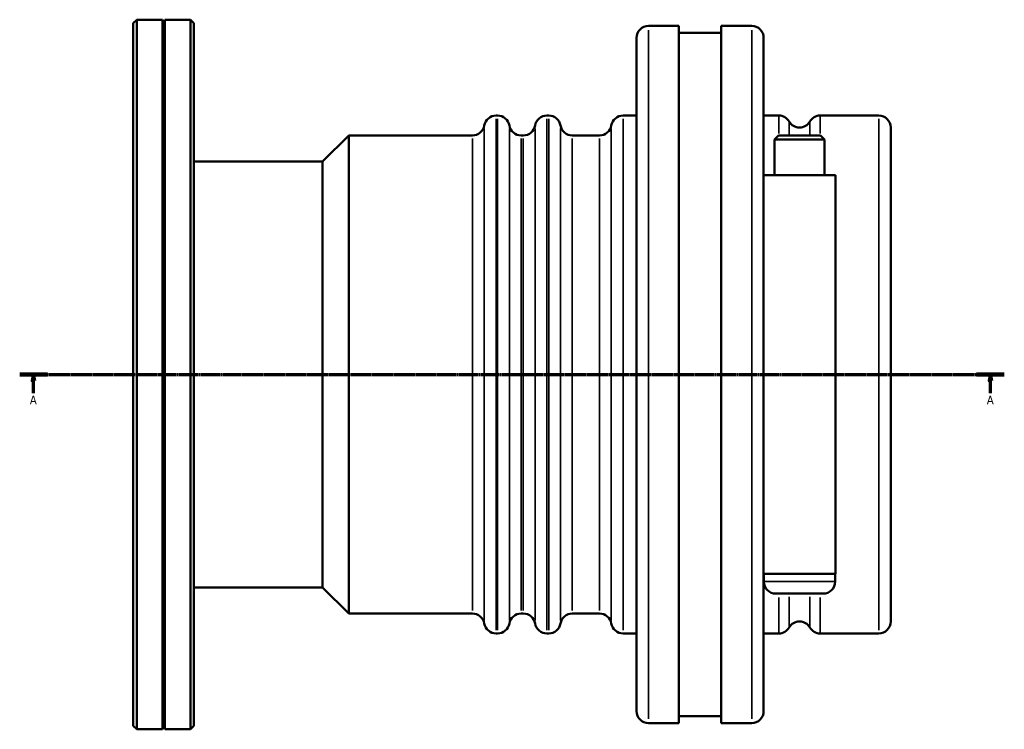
# Model space of a CAD drawing. Header units: millimetres. Extents: x -185 to 1270, y -175 to 945.
# Tile 3 of 8: x 258 to 654, y 212 to 497. Entities that reach past the tile are written whole.
import ezdxf

# ---------------------------------------------------------------- set-up
doc = ezdxf.new("R2010")
doc.units = ezdxf.units.MM
doc.linetypes.add('CHAIN', pattern=[0.7087, 0.4724, -0.0591, 0.1181, -0.0591])
for name, color, linetype, lineweight in [('Section Line (ISO)', 7, 'CHAIN', 70), ('Visible (ISO)', 7, 'Continuous', 50), ('Visible Narrow (ISO)', 7, 'Continuous', 35)]:
    doc.layers.add(name, color=color, linetype=linetype, lineweight=lineweight)
doc.styles.add('Label Text (ISO)', font='tahoma.ttf')

# ---------------------------------------------------------------- blocks, each defined once
blk = doc.blocks.new('2dTransSection0')
at = {"layer": 'Section Line (ISO)', "linetype": 'CHAIN'}
blk.add_line((258.43, 354.43), (653.63, 354.43), dxfattribs=at)
at = {"layer": 'Section Line (ISO)', "linetype": 'Continuous', "lineweight": 140}
for p, q in [((258.43, 354.43), (269.53, 354.43)), ((642.53, 354.43), (653.63, 354.43))]:
    blk.add_line(p, q, dxfattribs=at)
at = {"layer": 'Section Line (ISO)', "linetype": 'Continuous'}
for p, q in [((263.98, 354.43), (263.48, 351.93)), ((263.48, 351.93), (264.48, 351.93)), ((263.98, 351.93), (263.98, 354.43)), ((264.48, 351.93), (263.98, 354.43)), ((263.98, 346.96), (263.98, 351.93)), ((648.08, 354.43), (647.58, 351.93)), ((647.58, 351.93), (648.58, 351.93)), ((648.08, 351.93), (648.08, 354.43)), ((648.58, 351.93), (648.08, 354.43)), ((648.08, 346.96), (648.08, 351.93))]:
    blk.add_line(p, q, dxfattribs=at)
at = {"layer": 'Section Line (ISO)', "linetype": 'Continuous', "flags": 128}
for points in [[(264.48, 351.93), (263.98, 354.43), (263.48, 351.93), (264.48, 351.93)], [(648.58, 351.93), (648.08, 354.43), (647.58, 351.93), (648.58, 351.93)]]:
    blk.add_lwpolyline(points, dxfattribs=at)
at = {"layer": 'Section Line (ISO)'}
for points in [[(264.48, 351.93), (263.98, 354.43), (263.48, 351.93), (264.48, 351.93)], [(648.58, 351.93), (648.08, 354.43), (647.58, 351.93), (648.58, 351.93)]]:
    blk.add_solid(points, dxfattribs=at)
at = {"layer": 'Section Line (ISO)', "char_height": 3.5, "attachment_point": 7, "style": 'Label Text (ISO)'}
for insert in [(262.49, 342.43), (646.59, 342.43)]:
    blk.add_mtext('A', dxfattribs=dict(at, insert=insert))

msp = doc.modelspace()

# ---------------------------------------------------------------- linework, layer by layer
at = {"layer": 'Visible (ISO)'}
for p, q in [((304.031, 495.502), (305.456, 496.927)), ((304.031, 213.352), (304.031, 495.502)), ((305.456, 496.927), (305.456, 211.927)), ((305.456, 496.927), (315.691, 496.927)), ((315.691, 211.927), (315.691, 496.927)), ((316.191, 495.927), (315.691, 496.927)), ((316.691, 496.924), (316.191, 495.924)), ((316.191, 495.924), (316.191, 495.927)), ((316.191, 212.931), (316.191, 495.924)), ((316.691, 211.931), (316.691, 496.924)), ((326.926, 496.924), (316.691, 496.924)), ((328.351, 495.499), (326.926, 496.924)), ((326.926, 211.931), (326.926, 496.924)), ((328.351, 495.499), (328.351, 213.356)), ((510.831, 494.427), (523.031, 494.427)), ((523.031, 214.427), (523.031, 494.427)), ((540.031, 214.427), (540.031, 494.427)), ((540.031, 494.427), (552.231, 494.427)), ((523.031, 491.627), (540.031, 491.627)), ((506.031, 219.227), (506.031, 489.627)), ((557.031, 489.627), (557.031, 219.227)), ((449.631, 458.427), (450.231, 458.427)), ((470.031, 458.427), (470.765, 458.427)), ((500.631, 458.427), (506.031, 458.427)), ((557.031, 458.427), (563.117, 458.427)), ((579.745, 458.427), (603.231, 458.427)), ((608.031, 453.627), (608.031, 255.227)), ((380.031, 439.927), (390.531, 450.427)), ((390.531, 258.427), (390.531, 450.427)), ((390.531, 450.427), (440.165, 450.427)), ((459.697, 450.427), (460.565, 450.427)), ((480.231, 450.427), (491.165, 450.427)), ((562.951, 450.427), (561.351, 448.827)), ((581.511, 448.827), (561.351, 448.827)), ((561.351, 434.427), (561.351, 448.827)), ((562.951, 450.427), (579.911, 450.427)), ((579.911, 450.427), (581.511, 448.827)), ((581.511, 434.427), (581.511, 448.827)), ((328.351, 439.927), (380.031, 439.927)), ((380.031, 268.927), (380.031, 439.927)), ((585.831, 434.427), (557.031, 434.427)), ((585.831, 274.427), (585.831, 434.427)), ((557.031, 274.427), (585.831, 274.427)), ((557.131, 274.427), (557.131, 271.227)), ((585.731, 274.427), (585.731, 271.227)), ((328.351, 268.927), (380.031, 268.927)), ((380.031, 268.927), (390.531, 258.427)), ((580.931, 266.427), (561.931, 266.427)), ((390.531, 258.427), (440.165, 258.427)), ((459.697, 258.427), (460.565, 258.427)), ((480.231, 258.427), (491.165, 258.427)), ((449.631, 250.427), (450.231, 250.427)), ((470.031, 250.427), (470.765, 250.427)), ((500.631, 250.427), (506.031, 250.427)), ((557.031, 250.427), (563.117, 250.427)), ((579.745, 250.427), (603.231, 250.427)), ((510.831, 214.427), (523.031, 214.427)), ((523.031, 217.227), (540.031, 217.227)), ((540.031, 214.427), (552.231, 214.427)), ((304.031, 213.352), (305.456, 211.927)), ((305.456, 211.927), (315.691, 211.927)), ((316.191, 212.927), (315.691, 211.927)), ((316.191, 212.931), (316.691, 211.931)), ((316.191, 212.927), (316.191, 212.931)), ((316.691, 211.931), (326.926, 211.931)), ((326.926, 211.931), (328.351, 213.356))]:
    msp.add_line(p, q, dxfattribs=at)
for centre, start, end in [((510.831, 489.627), 90, 180), ((552.231, 489.627), 0, 90), ((449.631, 453.627), 90, 170.40593), ((450.231, 453.627), 9.59407, 90), ((470.031, 453.627), 90, 170.40593), ((470.765, 453.627), 9.59407, 90), ((500.631, 453.627), 90, 170.40593), ((563.117, 453.627), 30, 90), ((571.431, 458.427), 210, 330), ((579.745, 453.627), 90, 150), ((603.231, 453.627), 0, 90), ((440.165, 455.227), 270, 350.40593), ((459.697, 455.227), 189.59407, 270), ((460.565, 455.227), 270, 350.40593), ((480.231, 455.227), 189.59407, 270), ((491.165, 455.227), 270, 350.40593), ((561.931, 271.227), 180, 270), ((580.931, 271.227), 270, 0), ((440.165, 253.627), 9.59407, 90), ((459.697, 253.627), 90, 170.40593), ((460.565, 253.627), 9.59407, 90), ((480.231, 253.627), 90, 170.40593), ((491.165, 253.627), 9.59407, 90), ((449.631, 255.227), 189.59407, 270), ((450.231, 255.227), 270, 350.40593), ((470.031, 255.227), 189.59407, 270), ((470.765, 255.227), 270, 350.40593), ((500.631, 255.227), 189.59407, 270), ((571.431, 250.427), 30, 150), ((603.231, 255.227), 270, 0), ((563.117, 255.227), 270, 330), ((579.745, 255.227), 210, 270), ((510.831, 219.227), 180, 270), ((552.231, 219.227), 270, 0)]:
    msp.add_arc(centre, 4.8, start, end, dxfattribs=at)
at = {"layer": 'Visible Narrow (ISO)'}
for p, q in [((510.831, 492.704), (510.831, 216.151)), ((552.231, 216.151), (552.231, 492.704)), ((449.631, 457.147), (449.631, 251.708)), ((450.231, 251.708), (450.231, 457.147)), ((470.031, 457.147), (470.031, 251.708)), ((470.765, 251.708), (470.765, 457.147)), ((500.631, 457.147), (500.631, 251.708)), ((563.117, 451.198), (563.117, 458.407)), ((567.274, 456.013), (567.274, 450.969)), ((575.588, 450.969), (575.588, 456.013)), ((579.745, 458.407), (579.745, 451.198)), ((603.231, 251.708), (603.231, 457.147)), ((444.898, 453.196), (444.898, 255.659)), ((454.964, 255.659), (454.964, 453.196)), ((465.298, 453.196), (465.298, 255.659)), ((475.498, 453.196), (475.498, 255.659)), ((495.898, 453.196), (495.898, 255.659)), ((440.165, 259.609), (440.165, 449.245)), ((459.697, 449.245), (459.697, 259.609)), ((460.565, 259.609), (460.565, 449.245)), ((480.231, 449.245), (480.231, 259.609)), ((491.165, 259.609), (491.165, 449.245)), ((557.307, 271.227), (585.555, 271.227)), ((563.117, 250.468), (563.117, 264.905)), ((567.274, 265.129), (567.274, 252.862)), ((575.588, 252.862), (575.588, 265.129)), ((579.745, 264.905), (579.745, 250.468))]:
    msp.add_line(p, q, dxfattribs=at)

# ---------------------------------------------------------------- block references
at = {"layer": 'Section Line (ISO)'}
msp.add_blockref('2dTransSection0', (0, 0), dxfattribs=at)

doc.saveas('drawing.dxf')
